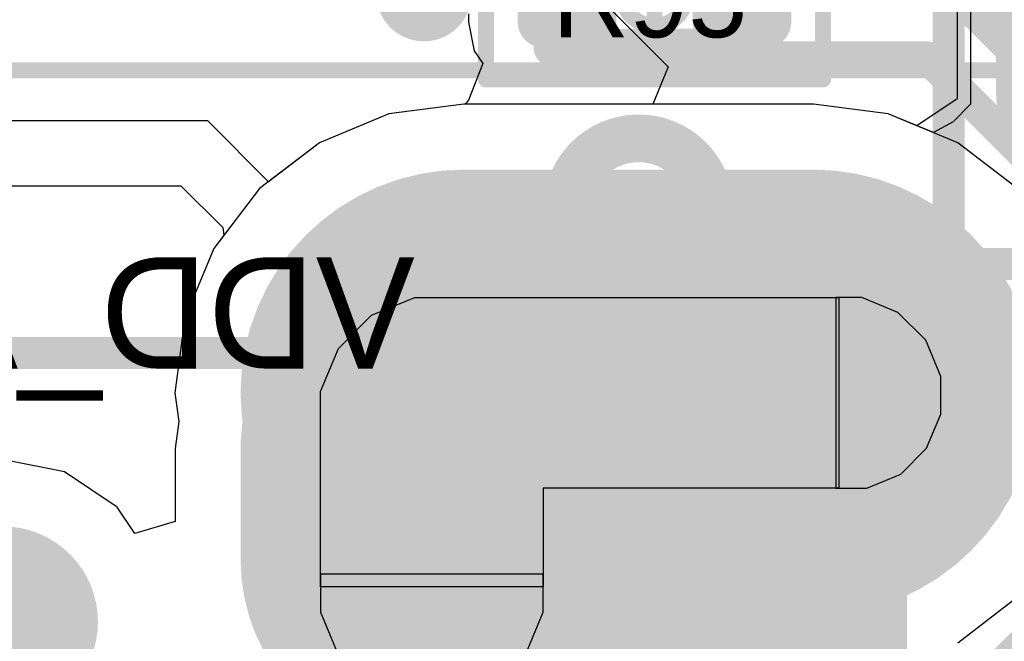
# Model space of a CAD drawing. Header units: millimetres. Extents: x -2 to 68, y -2 to 27.4.
# Tile 124 of 256: x 4.9 to 8, y 16.4 to 18.3. Entities that reach past the tile are written whole.
import ezdxf

# ---------------------------------------------------------------- set-up
doc = ezdxf.new("R2010")
doc.units = ezdxf.units.MM
for name, color, linetype in [('BottomLayer', 5, 'Continuous'), ('BottomSolder', 6, 'Continuous'), ('Mechanical13', 56, 'Continuous'), ('Mechanical15', 56, 'Continuous'), ('Mechanical2', 216, 'Continuous'), ('Mechanical42', 56, 'Continuous'), ('MidLayer1', 16, 'Continuous'), ('MidLayer2', 76, 'Continuous'), ('MidLayer3', 90, 'Continuous'), ('MidLayer4', 156, 'Continuous'), ('MidLayer5', 130, 'Continuous'), ('MidLayer6', 216, 'Continuous'), ('MidLayer7', 6, 'Continuous'), ('MidLayer8', 54, 'Continuous'), ('MultiLayer', 9, 'Continuous'), ('PadHoleLayer', 156, 'Continuous'), ('TopLayer', 1, 'Continuous'), ('TopPaste', 8, 'Continuous'), ('TopSolder', 216, 'Continuous')]:
    doc.layers.add(name, color=color, linetype=linetype)

# ---------------------------------------------------------------- blocks, each defined once
blk = doc.blocks.new('RES_0201_67')
at = {"layer": 'Mechanical13', "const_width": 0.12}
for points in [[(-0.32, 0.17), (0.32, 0.17)], [(-0.32, -0.17), (-0.32, 0.17)], [(0.32, -0.17), (0.32, 0.17)], [(-0.32, -0.17), (0.32, -0.17)]]:
    blk.add_lwpolyline(points, dxfattribs=at)
at = {"layer": 'Mechanical13', "const_width": 0.06}
for points in [[(-0.35, 0.17, 1), (-0.29, 0.17, 1)], [(-0.35, 0.17, 1), (-0.29, 0.17, 1)], [(0.29, 0.17, 1), (0.35, 0.17, 1)], [(0.29, 0.17, 1), (0.35, 0.17, 1)], [(-0.35, -0.17, 1), (-0.29, -0.17, 1)], [(-0.35, -0.17, 1), (-0.29, -0.17, 1)], [(0.29, -0.17, 1), (0.35, -0.17, 1)], [(0.29, -0.17, 1), (0.35, -0.17, 1)]]:
    blk.add_lwpolyline(points, format="xyb", close=True, dxfattribs=at)
at = {"layer": 'Mechanical15', "const_width": 0.05}
for points in [[(-0.53, 0.27), (0.53, 0.27)], [(-0.53, -0.27), (-0.53, 0.27)], [(0.53, -0.27), (0.53, 0.27)], [(0, -0.135), (0, 0.135)], [(-0.135, 0), (0.135, 0)], [(-0.53, -0.27), (0.53, -0.27)]]:
    blk.add_lwpolyline(points, dxfattribs=at)
at = {"layer": 'Mechanical15'}
for points, const_width in [([(-0.5425, 0.27, 1), (-0.5175, 0.27, 1)], 0.025), ([(-0.5425, 0.27, 1), (-0.5175, 0.27, 1)], 0.025), ([(0.5175, 0.27, 1), (0.5425, 0.27, 1)], 0.025), ([(0.5175, 0.27, 1), (0.5425, 0.27, 1)], 0.025), ([(-0.0125, 0.135, 1), (0.0125, 0.135, 1)], 0.025), ([(0.1013, 0, 1), (-0.1013, 0, 1)], 0.05), ([(-0.1475, 0, 1), (-0.1225, 0, 1)], 0.025), ([(-0.1138, 0, 1), (-0.0888, 0, 1)], 0.025), ([(0.0888, 0, 1), (0.1138, 0, 1)], 0.025), ([(0.1225, 0, 1), (0.1475, 0, 1)], 0.025), ([(-0.0125, -0.135, 1), (0.0125, -0.135, 1)], 0.025), ([(-0.5425, -0.27, 1), (-0.5175, -0.27, 1)], 0.025), ([(-0.5425, -0.27, 1), (-0.5175, -0.27, 1)], 0.025), ([(0.5175, -0.27, 1), (0.5425, -0.27, 1)], 0.025), ([(0.5175, -0.27, 1), (0.5425, -0.27, 1)], 0.025)]:
    blk.add_lwpolyline(points, format="xyb", close=True, dxfattribs=dict(at, const_width=const_width))
at = {"layer": 'TopLayer', "const_width": 0.0806}
for points in [[(-0.3897, 0.0894, 1), (-0.3091, 0.0894, 1)], [(-0.2409, 0.0894, 1), (-0.1603, 0.0894, 1)], [(0.1603, 0.0894, 1), (0.2409, 0.0894, 1)], [(0.3091, 0.0894, 1), (0.3897, 0.0894, 1)], [(-0.3897, -0.0894, 1), (-0.3091, -0.0894, 1)], [(-0.2409, -0.0894, 1), (-0.1603, -0.0894, 1)], [(0.1603, -0.0894, 1), (0.2409, -0.0894, 1)], [(0.3091, -0.0894, 1), (0.3897, -0.0894, 1)]]:
    blk.add_lwpolyline(points, format="xyb", close=True, dxfattribs=at)
at = {"layer": 'TopLayer'}
for points in [[(-0.2006, 0.17), (-0.3494, 0.17), (-0.2006, -0.17), (-0.3494, -0.17)], [(0.2006, -0.17), (0.3494, -0.17), (0.2006, 0.17), (0.3494, 0.17)], [(-0.12, 0.0894), (-0.43, 0.0894), (-0.12, -0.0894), (-0.43, -0.0894)], [(0.12, -0.0894), (0.43, -0.0894), (0.12, 0.0894), (0.43, 0.0894)]]:
    blk.add_solid(points, dxfattribs=at)
at = {"layer": 'TopPaste', "const_width": 0.0806}
for points in [[(-0.3897, 0.0894, 1), (-0.3091, 0.0894, 1)], [(-0.2409, 0.0894, 1), (-0.1603, 0.0894, 1)], [(0.1603, 0.0894, 1), (0.2409, 0.0894, 1)], [(0.3091, 0.0894, 1), (0.3897, 0.0894, 1)], [(-0.3897, -0.0894, 1), (-0.3091, -0.0894, 1)], [(-0.2409, -0.0894, 1), (-0.1603, -0.0894, 1)], [(0.1603, -0.0894, 1), (0.2409, -0.0894, 1)], [(0.3091, -0.0894, 1), (0.3897, -0.0894, 1)]]:
    blk.add_lwpolyline(points, format="xyb", close=True, dxfattribs=at)
at = {"layer": 'TopPaste'}
for points in [[(-0.2006, 0.17), (-0.3494, 0.17), (-0.2006, -0.17), (-0.3494, -0.17)], [(0.2006, -0.17), (0.3494, -0.17), (0.2006, 0.17), (0.3494, 0.17)], [(-0.12, 0.0894), (-0.43, 0.0894), (-0.12, -0.0894), (-0.43, -0.0894)], [(0.12, -0.0894), (0.43, -0.0894), (0.12, 0.0894), (0.43, 0.0894)]]:
    blk.add_solid(points, dxfattribs=at)
at = {"layer": 'TopSolder', "const_width": 0.0806}
for points in [[(-0.3897, 0.0894, 1), (-0.3091, 0.0894, 1)], [(-0.2409, 0.0894, 1), (-0.1603, 0.0894, 1)], [(0.1603, 0.0894, 1), (0.2409, 0.0894, 1)], [(0.3091, 0.0894, 1), (0.3897, 0.0894, 1)], [(-0.3897, -0.0894, 1), (-0.3091, -0.0894, 1)], [(-0.2409, -0.0894, 1), (-0.1603, -0.0894, 1)], [(0.1603, -0.0894, 1), (0.2409, -0.0894, 1)], [(0.3091, -0.0894, 1), (0.3897, -0.0894, 1)]]:
    blk.add_lwpolyline(points, format="xyb", close=True, dxfattribs=at)
at = {"layer": 'TopSolder'}
for points in [[(-0.2006, 0.17), (-0.3494, 0.17), (-0.2006, -0.17), (-0.3494, -0.17)], [(0.2006, -0.17), (0.3494, -0.17), (0.2006, 0.17), (0.3494, 0.17)], [(-0.12, 0.0894), (-0.43, 0.0894), (-0.12, -0.0894), (-0.43, -0.0894)], [(0.12, -0.0894), (0.43, -0.0894), (0.12, 0.0894), (0.43, 0.0894)]]:
    blk.add_solid(points, dxfattribs=at)
blk = doc.blocks.new('CX90B1_24P_142')
at = {"layer": 'BottomLayer'}
for points, const_width in [([(-4.32, 2.55), (-4.32, 1.45)], 1.2), ([(-4.145, 1.35), (-3.795, 1.35)], 1)]:
    blk.add_lwpolyline(points, dxfattribs=dict(at, const_width=const_width))
for points, const_width in [([(-4.62, 2.55, 1), (-4.02, 2.55, 1)], 0.6), ([(-4.62, 1.45, 1), (-4.02, 1.45, 1)], 0.6), ([(-4.395, 1.35, 1), (-3.895, 1.35, 1)], 0.5), ([(-4.045, 1.35, 1), (-3.545, 1.35, 1)], 0.5)]:
    blk.add_lwpolyline(points, format="xyb", close=True, dxfattribs=dict(at, const_width=const_width))
at = {"layer": 'BottomSolder'}
for points, const_width in [([(-4.32, 2.55), (-4.32, 1.45)], 1.4032), ([(-4.145, 1.35), (-3.795, 1.35)], 1.2032)]:
    blk.add_lwpolyline(points, dxfattribs=dict(at, const_width=const_width))
for points, const_width in [([(-4.6708, 2.55, 1), (-3.9692, 2.55, 1)], 0.7016), ([(-4.6708, 1.45, 1), (-3.9692, 1.45, 1)], 0.7016), ([(-4.4458, 1.35, 1), (-3.8442, 1.35, 1)], 0.6016), ([(-4.0958, 1.35, 1), (-3.4942, 1.35, 1)], 0.6016), ([(-3.6508, 0, 1), (-3.5492, 0, 1)], 0.1016)]:
    blk.add_lwpolyline(points, format="xyb", close=True, dxfattribs=dict(at, const_width=const_width))
at = {"layer": 'Mechanical13', "const_width": 0.1}
for points in [[(-4.445, -5.461), (-4.445, 2.794)], [(4.445, 2.794), (-4.445, 2.794)]]:
    blk.add_lwpolyline(points, dxfattribs=at)
at = {"layer": 'Mechanical13', "const_width": 0.05}
blk.add_lwpolyline([(-4.47, 2.794, 1), (-4.42, 2.794, 1)], format="xyb", close=True, dxfattribs=at)
blk.add_lwpolyline([(-4.47, 2.794, 1), (-4.42, 2.794, 1)], format="xyb", close=True, dxfattribs=at)
at = {"layer": 'Mechanical13'}
blk.add_solid([(-4.445, 1.524), (-3.175, 1.524), (-4.445, 2.794), (-3.175, 2.794)], dxfattribs=at)
at = {"layer": 'Mechanical15', "const_width": 0.05}
for points in [[(-5.334, 2.8), (-5.334, 3.556)], [(-5.334, -5.715), (-5.334, 2.8)]]:
    blk.add_lwpolyline(points, dxfattribs=at)
at = {"layer": 'Mechanical15', "const_width": 0.025}
blk.add_lwpolyline([(-5.3465, 2.8, 1), (-5.3215, 2.8, 1)], format="xyb", close=True, dxfattribs=at)
blk.add_lwpolyline([(-5.3465, 2.8, 1), (-5.3215, 2.8, 1)], format="xyb", close=True, dxfattribs=at)
at = {"layer": 'MidLayer1'}
for points, const_width in [([(-4.32, 2.55), (-4.32, 1.45)], 1.2), ([(-4.145, 1.35), (-3.795, 1.35)], 1)]:
    blk.add_lwpolyline(points, dxfattribs=dict(at, const_width=const_width))
for points, const_width in [([(-4.62, 2.55, 1), (-4.02, 2.55, 1)], 0.6), ([(-4.62, 1.45, 1), (-4.02, 1.45, 1)], 0.6), ([(-4.395, 1.35, 1), (-3.895, 1.35, 1)], 0.5), ([(-4.045, 1.35, 1), (-3.545, 1.35, 1)], 0.5)]:
    blk.add_lwpolyline(points, format="xyb", close=True, dxfattribs=dict(at, const_width=const_width))
at = {"layer": 'MidLayer2'}
for points, const_width in [([(-4.32, 2.55), (-4.32, 1.45)], 1.2), ([(-4.145, 1.35), (-3.795, 1.35)], 1)]:
    blk.add_lwpolyline(points, dxfattribs=dict(at, const_width=const_width))
for points, const_width in [([(-4.62, 2.55, 1), (-4.02, 2.55, 1)], 0.6), ([(-4.62, 1.45, 1), (-4.02, 1.45, 1)], 0.6), ([(-4.395, 1.35, 1), (-3.895, 1.35, 1)], 0.5), ([(-4.045, 1.35, 1), (-3.545, 1.35, 1)], 0.5)]:
    blk.add_lwpolyline(points, format="xyb", close=True, dxfattribs=dict(at, const_width=const_width))
at = {"layer": 'MidLayer3'}
for points, const_width in [([(-4.32, 2.55), (-4.32, 1.45)], 1.2), ([(-4.145, 1.35), (-3.795, 1.35)], 1)]:
    blk.add_lwpolyline(points, dxfattribs=dict(at, const_width=const_width))
for points, const_width in [([(-4.62, 2.55, 1), (-4.02, 2.55, 1)], 0.6), ([(-4.62, 1.45, 1), (-4.02, 1.45, 1)], 0.6), ([(-4.395, 1.35, 1), (-3.895, 1.35, 1)], 0.5), ([(-4.045, 1.35, 1), (-3.545, 1.35, 1)], 0.5)]:
    blk.add_lwpolyline(points, format="xyb", close=True, dxfattribs=dict(at, const_width=const_width))
at = {"layer": 'MidLayer4'}
for points, const_width in [([(-4.32, 2.55), (-4.32, 1.45)], 1.2), ([(-4.145, 1.35), (-3.795, 1.35)], 1)]:
    blk.add_lwpolyline(points, dxfattribs=dict(at, const_width=const_width))
for points, const_width in [([(-4.62, 2.55, 1), (-4.02, 2.55, 1)], 0.6), ([(-4.62, 1.45, 1), (-4.02, 1.45, 1)], 0.6), ([(-4.395, 1.35, 1), (-3.895, 1.35, 1)], 0.5), ([(-4.045, 1.35, 1), (-3.545, 1.35, 1)], 0.5)]:
    blk.add_lwpolyline(points, format="xyb", close=True, dxfattribs=dict(at, const_width=const_width))
at = {"layer": 'MidLayer5'}
for points, const_width in [([(-4.32, 2.55), (-4.32, 1.45)], 1.2), ([(-4.145, 1.35), (-3.795, 1.35)], 1)]:
    blk.add_lwpolyline(points, dxfattribs=dict(at, const_width=const_width))
for points, const_width in [([(-4.62, 2.55, 1), (-4.02, 2.55, 1)], 0.6), ([(-4.62, 1.45, 1), (-4.02, 1.45, 1)], 0.6), ([(-4.395, 1.35, 1), (-3.895, 1.35, 1)], 0.5), ([(-4.045, 1.35, 1), (-3.545, 1.35, 1)], 0.5)]:
    blk.add_lwpolyline(points, format="xyb", close=True, dxfattribs=dict(at, const_width=const_width))
at = {"layer": 'MidLayer6'}
for points, const_width in [([(-4.32, 2.55), (-4.32, 1.45)], 1.2), ([(-4.145, 1.35), (-3.795, 1.35)], 1)]:
    blk.add_lwpolyline(points, dxfattribs=dict(at, const_width=const_width))
for points, const_width in [([(-4.62, 2.55, 1), (-4.02, 2.55, 1)], 0.6), ([(-4.62, 1.45, 1), (-4.02, 1.45, 1)], 0.6), ([(-4.395, 1.35, 1), (-3.895, 1.35, 1)], 0.5), ([(-4.045, 1.35, 1), (-3.545, 1.35, 1)], 0.5)]:
    blk.add_lwpolyline(points, format="xyb", close=True, dxfattribs=dict(at, const_width=const_width))
at = {"layer": 'MidLayer7'}
for points, const_width in [([(-4.32, 2.55), (-4.32, 1.45)], 1.2), ([(-4.145, 1.35), (-3.795, 1.35)], 1)]:
    blk.add_lwpolyline(points, dxfattribs=dict(at, const_width=const_width))
for points, const_width in [([(-4.62, 2.55, 1), (-4.02, 2.55, 1)], 0.6), ([(-4.62, 1.45, 1), (-4.02, 1.45, 1)], 0.6), ([(-4.395, 1.35, 1), (-3.895, 1.35, 1)], 0.5), ([(-4.045, 1.35, 1), (-3.545, 1.35, 1)], 0.5)]:
    blk.add_lwpolyline(points, format="xyb", close=True, dxfattribs=dict(at, const_width=const_width))
at = {"layer": 'MidLayer8'}
for points, const_width in [([(-4.32, 2.55), (-4.32, 1.45)], 1.2), ([(-4.145, 1.35), (-3.795, 1.35)], 1)]:
    blk.add_lwpolyline(points, dxfattribs=dict(at, const_width=const_width))
for points, const_width in [([(-4.62, 2.55, 1), (-4.02, 2.55, 1)], 0.6), ([(-4.62, 1.45, 1), (-4.02, 1.45, 1)], 0.6), ([(-4.395, 1.35, 1), (-3.895, 1.35, 1)], 0.5), ([(-4.045, 1.35, 1), (-3.545, 1.35, 1)], 0.5)]:
    blk.add_lwpolyline(points, format="xyb", close=True, dxfattribs=dict(at, const_width=const_width))
at = {"layer": 'MultiLayer'}
for points, const_width in [([(-4.32, 2.55), (-4.32, 1.45)], 1.2), ([(-4.145, 1.35), (-3.795, 1.35)], 1)]:
    blk.add_lwpolyline(points, dxfattribs=dict(at, const_width=const_width))
for points, const_width in [([(-4.62, 2.55, 1), (-4.02, 2.55, 1)], 0.6), ([(-4.62, 1.45, 1), (-4.02, 1.45, 1)], 0.6), ([(-4.395, 1.35, 1), (-3.895, 1.35, 1)], 0.5), ([(-4.045, 1.35, 1), (-3.545, 1.35, 1)], 0.5)]:
    blk.add_lwpolyline(points, format="xyb", close=True, dxfattribs=dict(at, const_width=const_width))
at = {"layer": 'PadHoleLayer'}
for points, const_width in [([(-4.895, 2.225), (-3.745, 2.225, -1), (-3.745, 1.775), (-4.895, 1.775, -1)], 0.15), ([(-4.2325, 1.1625), (-4.2325, 1.5375, -1), (-3.7075, 1.5375), (-3.7075, 1.1625, -1)], 0.175), ([(-3.75, 0, 1), (-3.45, 0, 1)], 0.3)]:
    blk.add_lwpolyline(points, format="xyb", close=True, dxfattribs=dict(at, const_width=const_width))
at = {"layer": 'TopLayer'}
for points, const_width in [([(-4.32, 2.55), (-4.32, 1.45)], 1.2), ([(-4.145, 1.35), (-3.795, 1.35)], 1)]:
    blk.add_lwpolyline(points, dxfattribs=dict(at, const_width=const_width))
for points, const_width in [([(-4.62, 2.55, 1), (-4.02, 2.55, 1)], 0.6), ([(-4.62, 1.45, 1), (-4.02, 1.45, 1)], 0.6), ([(-4.395, 1.35, 1), (-3.895, 1.35, 1)], 0.5), ([(-4.045, 1.35, 1), (-3.545, 1.35, 1)], 0.5)]:
    blk.add_lwpolyline(points, format="xyb", close=True, dxfattribs=dict(at, const_width=const_width))
at = {"layer": 'TopPaste'}
for p, q in [((-4.3717, 2.95), (-4.4856, 2.9028)), ((-4.31, 2.95), (-4.3717, 2.95)), ((-4.2523, 2.95), (-4.31, 2.95)), ((-4.31, 2.95), (-4.31, 2.95)), ((-4.1457, 2.9058), (-4.2523, 2.95)), ((-4.4856, 2.9028), (-4.5728, 2.8156)), ((-4.0641, 2.8243), (-4.1457, 2.9058)), ((-4.02, 2.7177), (-4.0641, 2.8243)), ((-4.5728, 2.8156), (-4.62, 2.7017)), ((-4.62, 2.7017), (-4.62, 2.64)), ((-4.02, 2.66), (-4.02, 2.7177)), ((-4.62, 2.64), (-4.62, 2.64)), ((-4.62, 2.64), (-4.62, 2.62)), ((-4.02, 2.62), (-4.02, 2.66)), ((-4.62, 1.37), (-4.62, 2.63)), ((-4.62, 2.63), (-4.02, 2.63)), ((-4.62, 2.62), (-4.02, 2.62)), ((-4.02, 2.63), (-4.02, 1.7)), ((-4.02, 1.7), (-3.71, 1.7)), ((-3.75, 1.7), (-3.75, 1)), ((-3.7, 1.7), (-3.75, 1.7)), ((-3.71, 1.7), (-3.71, 1)), ((-3.6304, 1.7), (-3.7, 1.7)), ((-3.7, 1.7), (-3.7, 1.7)), ((-3.5017, 1.6467), (-3.6304, 1.7)), ((-4.62, 1.2964), (-4.62, 1.37)), ((-4.62, 1.37), (-4.62, 1.37)), ((-4.5637, 1.1604), (-4.62, 1.2964)), ((-4.4596, 1.0563), (-4.5637, 1.1604)), ((-4.3236, 1), (-4.4596, 1.0563)), ((-3.6304, 1), (-3.5017, 1.0533)), ((-4.25, 1), (-4.3236, 1)), ((-3.71, 1), (-4.25, 1)), ((-3.75, 1), (-3.7, 1)), ((-3.7, 1), (-3.6304, 1))]:
    blk.add_line(p, q, dxfattribs=at)
at = {"layer": 'TopSolder'}
for points, const_width in [([(-4.32, 2.55), (-4.32, 1.45)], 1.4032), ([(-4.145, 1.35), (-3.795, 1.35)], 1.2032)]:
    blk.add_lwpolyline(points, dxfattribs=dict(at, const_width=const_width))
for points, const_width in [([(-4.6708, 2.55, 1), (-3.9692, 2.55, 1)], 0.7016), ([(-4.6708, 1.45, 1), (-3.9692, 1.45, 1)], 0.7016), ([(-4.4458, 1.35, 1), (-3.8442, 1.35, 1)], 0.6016), ([(-4.0958, 1.35, 1), (-3.4942, 1.35, 1)], 0.6016), ([(-3.6508, 0, 1), (-3.5492, 0, 1)], 0.1016)]:
    blk.add_lwpolyline(points, format="xyb", close=True, dxfattribs=dict(at, const_width=const_width))
blk = doc.blocks.new('0805_144')
at = {"layer": 'Mechanical15', "const_width": 0.1}
for points in [[(1.75, -0.95), (1.75, 0.95)], [(1.75, -0.95), (-1.75, -0.95)]]:
    blk.add_lwpolyline(points, dxfattribs=at)
at = {"layer": 'Mechanical15', "const_width": 0.05}
blk.add_lwpolyline([(1.725, -0.95, 1), (1.775, -0.95, 1)], format="xyb", close=True, dxfattribs=at)
blk.add_lwpolyline([(1.725, -0.95, 1), (1.775, -0.95, 1)], format="xyb", close=True, dxfattribs=at)
at = {"layer": 'TopSolder', "const_width": 0.4016}
for points in [[(0.3992, -0.4, 1), (0.8008, -0.4, 1)], [(0.9992, -0.4, 1), (1.4008, -0.4, 1)]]:
    blk.add_lwpolyline(points, format="xyb", close=True, dxfattribs=at)
at = {"layer": 'TopSolder'}
blk.add_solid([(1.2, -0.8016), (1.2, 0.8016), (0.6, -0.8016), (0.6, 0.8016)], dxfattribs=at)

msp = doc.modelspace()

# ---------------------------------------------------------------- linework, layer by layer
at = {"layer": 'BottomLayer'}
for p, q in [((5.9402, 19.1735), (6.9435, 18.1701)), ((6.9435, 18.1701), (6.8949, 18.0528)), ((6.3, 18.0528), (6.0651, 18.0218)), ((6.8949, 18.0528), (6.3, 18.0528)), ((6.0651, 18.0218), (5.8461, 17.9311)), ((5.8461, 17.9311), (5.6581, 17.7869)), ((5.6581, 17.7869), (5.5139, 17.5989)), ((5.5139, 17.5989), (5.4232, 17.3799)), ((5.4232, 17.3799), (5.3922, 17.145)), ((5.3922, 17.145), (5.4042, 17.0542)), ((5.4042, 17.0542), (5.3931, 16.97)), ((5.3931, 16.97), (5.3931, 16.7408)), ((5.0451, 16.896), (4.85, 16.9348)), ((5.2105, 16.7855), (5.0451, 16.896)), ((5.2661, 16.7022), (5.2105, 16.7855)), ((5.3931, 16.7408), (5.2661, 16.7022)), ((7.8539, 16.3588), (8.0419, 16.5031))]:
    msp.add_line(p, q, dxfattribs=at)
at = {"layer": 'BottomLayer', "const_width": 0.1}
for points in [[(6.1204, 19.3537), (7.2741, 18.2)], [(7.8457, 18.4), (8.6172, 17.6285)], [(7.2741, 18.2), (7.7556, 18.2)], [(7.7556, 18.2), (8.5271, 17.4285)]]:
    msp.add_lwpolyline(points, dxfattribs=at)
at = {"layer": 'BottomLayer', "const_width": 0.05}
for points in [[(7.2491, 18.2, 1), (7.2991, 18.2, 1)], [(7.2491, 18.2, 1), (7.2991, 18.2, 1)], [(7.7306, 18.2, 1), (7.7806, 18.2, 1)], [(7.7306, 18.2, 1), (7.7806, 18.2, 1)]]:
    msp.add_lwpolyline(points, format="xyb", close=True, dxfattribs=at)
at = {"layer": 'MidLayer1'}
for p, q in [((6.3, 18.0528), (6.0651, 18.0218)), ((7.4, 18.0528), (6.3, 18.0528)), ((7.635, 18.0218), (7.4, 18.0528)), ((6.0651, 18.0218), (5.8461, 17.9311)), ((7.8539, 17.9311), (7.635, 18.0218)), ((5.8461, 17.9311), (5.6581, 17.7869)), ((8.0419, 17.7869), (7.8539, 17.9311)), ((5.6581, 17.7869), (5.5139, 17.5989)), ((5.5139, 17.5989), (5.4232, 17.3799)), ((5.4232, 17.3799), (5.3922, 17.145)), ((5.3922, 17.145), (5.4042, 17.0542)), ((5.4042, 17.0542), (5.3931, 16.97)), ((5.3931, 16.97), (5.3931, 16.7408)), ((5.0451, 16.896), (4.85, 16.9348)), ((5.2105, 16.7855), (5.0451, 16.896)), ((5.2661, 16.7022), (5.2105, 16.7855)), ((5.3931, 16.7408), (5.2661, 16.7022))]:
    msp.add_line(p, q, dxfattribs=at)
at = {"layer": 'MidLayer1', "const_width": 0.15}
msp.add_lwpolyline([(6.1, 18.4, 1), (6.25, 18.4, 1)], format="xyb", close=True, dxfattribs=at)
at = {"layer": 'MidLayer2'}
for p, q in [((7.894, 18.7537), (7.894, 18.052)), ((6.3, 18.0528), (6.0651, 18.0218)), ((7.4, 18.0528), (6.3, 18.0528)), ((7.635, 18.0218), (7.4, 18.0528)), ((7.894, 18.052), (7.839, 17.9968)), ((6.0651, 18.0218), (5.8461, 17.9311)), ((7.7773, 17.9629), (7.635, 18.0218)), ((7.839, 17.9968), (7.7773, 17.9629)), ((5.8461, 17.9311), (5.6581, 17.7869)), ((5.6581, 17.7869), (5.5139, 17.5989)), ((5.5139, 17.5989), (5.4232, 17.3799)), ((5.4232, 17.3799), (5.3922, 17.145)), ((5.3922, 17.145), (5.4042, 17.0542)), ((5.4042, 17.0542), (5.3931, 16.97)), ((5.3931, 16.97), (5.3931, 16.7408)), ((5.0451, 16.896), (4.85, 16.9348)), ((5.2105, 16.7855), (5.0451, 16.896)), ((5.2661, 16.7022), (5.2105, 16.7855)), ((5.3931, 16.7408), (5.2661, 16.7022)), ((7.8539, 16.3588), (8.0419, 16.5031))]:
    msp.add_line(p, q, dxfattribs=at)
at = {"layer": 'MidLayer2', "const_width": 0.12}
for points in [[(8.0571, 18.0271), (8.0571, 19.3721)], [(8.0571, 18.0271), (9.9159, 16.1684)]]:
    msp.add_lwpolyline(points, dxfattribs=at)
at = {"layer": 'MidLayer2', "const_width": 0.06}
msp.add_lwpolyline([(8.0271, 18.0271, 1), (8.0871, 18.0271, 1)], format="xyb", close=True, dxfattribs=at)
msp.add_lwpolyline([(8.0271, 18.0271, 1), (8.0871, 18.0271, 1)], format="xyb", close=True, dxfattribs=at)
at = {"layer": 'MidLayer3'}
for p, q in [((6.3, 18.0528), (6.0651, 18.0218)), ((7.4, 18.0528), (6.3, 18.0528)), ((7.635, 18.0218), (7.4, 18.0528)), ((6.0651, 18.0218), (5.8461, 17.9311)), ((7.8539, 17.9311), (7.635, 18.0218)), ((5.8461, 17.9311), (5.6581, 17.7869)), ((8.0419, 17.7869), (7.8539, 17.9311)), ((5.6581, 17.7869), (5.5139, 17.5989)), ((5.5139, 17.5989), (5.4232, 17.3799)), ((5.4232, 17.3799), (5.3922, 17.145)), ((5.3922, 17.145), (5.4042, 17.0542)), ((5.4042, 17.0542), (5.3931, 16.97)), ((5.3931, 16.97), (5.3931, 16.7408)), ((5.0451, 16.896), (4.85, 16.9348)), ((5.2105, 16.7855), (5.0451, 16.896)), ((5.2661, 16.7022), (5.2105, 16.7855)), ((5.3931, 16.7408), (5.2661, 16.7022)), ((7.8539, 16.3588), (8.0419, 16.5031))]:
    msp.add_line(p, q, dxfattribs=at)
at = {"layer": 'MidLayer4'}
for p, q in [((6.3, 18.0528), (6.0651, 18.0218)), ((7.4, 18.0528), (6.3, 18.0528)), ((7.635, 18.0218), (7.4, 18.0528)), ((6.0651, 18.0218), (5.8461, 17.9311)), ((7.8539, 17.9311), (7.635, 18.0218)), ((5.8461, 17.9311), (5.6581, 17.7869)), ((8.0419, 17.7869), (7.8539, 17.9311)), ((5.6581, 17.7869), (5.5139, 17.5989)), ((5.5139, 17.5989), (5.4232, 17.3799)), ((5.4232, 17.3799), (5.3922, 17.145)), ((5.3922, 17.145), (5.4042, 17.0542)), ((5.4042, 17.0542), (5.3931, 16.97)), ((5.3931, 16.97), (5.3931, 16.7408)), ((5.0451, 16.896), (4.85, 16.9348)), ((5.2105, 16.7855), (5.0451, 16.896)), ((5.2661, 16.7022), (5.2105, 16.7855)), ((5.3931, 16.7408), (5.2661, 16.7022)), ((7.8539, 16.3588), (8.0419, 16.5031))]:
    msp.add_line(p, q, dxfattribs=at)
at = {"layer": 'MidLayer5'}
for p, q in [((7.8522, 18.7258), (7.8522, 18.0693)), ((6.3, 18.0528), (6.0651, 18.0218)), ((7.4, 18.0528), (6.3, 18.0528)), ((7.635, 18.0218), (7.4, 18.0528)), ((7.8522, 18.0693), (7.7252, 17.9844)), ((6.0651, 18.0218), (5.8461, 17.9311)), ((7.7252, 17.9844), (7.635, 18.0218)), ((5.8461, 17.9311), (5.6581, 17.7869)), ((5.6581, 17.7869), (5.5139, 17.5989)), ((5.5139, 17.5989), (5.4232, 17.3799)), ((5.4232, 17.3799), (5.3922, 17.145)), ((5.3922, 17.145), (5.4042, 17.0542)), ((5.4042, 17.0542), (5.3931, 16.97)), ((5.3931, 16.97), (5.3931, 16.7408)), ((5.0451, 16.896), (4.85, 16.9348)), ((5.2105, 16.7855), (5.0451, 16.896)), ((5.2661, 16.7022), (5.2105, 16.7855)), ((5.3931, 16.7408), (5.2661, 16.7022)), ((7.8539, 16.3588), (8.0419, 16.5031))]:
    msp.add_line(p, q, dxfattribs=at)
at = {"layer": 'MidLayer6'}
for p, q in [((6.3, 18.0528), (6.0651, 18.0218)), ((7.4, 18.0528), (6.3, 18.0528)), ((7.635, 18.0218), (7.4, 18.0528)), ((6.0651, 18.0218), (5.8461, 17.9311)), ((7.8539, 17.9311), (7.635, 18.0218)), ((5.8461, 17.9311), (5.6581, 17.7869)), ((8.0419, 17.7869), (7.8539, 17.9311)), ((5.6581, 17.7869), (5.5139, 17.5989)), ((5.5139, 17.5989), (5.4232, 17.3799)), ((5.4232, 17.3799), (5.3922, 17.145)), ((5.3922, 17.145), (5.4042, 17.0542)), ((5.4042, 17.0542), (5.3931, 16.97)), ((5.3931, 16.97), (5.3931, 16.7408)), ((5.0451, 16.896), (4.85, 16.9348)), ((5.2105, 16.7855), (5.0451, 16.896)), ((5.2661, 16.7022), (5.2105, 16.7855)), ((5.3931, 16.7408), (5.2661, 16.7022)), ((7.8539, 16.3588), (8.0378, 16.5))]:
    msp.add_line(p, q, dxfattribs=at)
at = {"layer": 'MidLayer7'}
for p, q in [((6.3, 18.0528), (6.0651, 18.0218)), ((7.4, 18.0528), (6.3, 18.0528)), ((7.635, 18.0218), (7.4, 18.0528)), ((6.0651, 18.0218), (5.8461, 17.9311)), ((7.8539, 17.9311), (7.635, 18.0218)), ((5.495, 18), (2.8683, 18)), ((5.6864, 17.8086), (5.495, 18)), ((5.8461, 17.9311), (5.6864, 17.8086)), ((8.0419, 17.7869), (7.8539, 17.9311)), ((3.2914, 17.7961), (5.4105, 17.7961)), ((5.4105, 17.7961), (5.5422, 17.6644)), ((5.5422, 17.6644), (5.5461, 17.6409)), ((5.5461, 17.6409), (5.5139, 17.5989)), ((5.5139, 17.5989), (5.4232, 17.3799)), ((5.4232, 17.3799), (5.3922, 17.145)), ((5.3922, 17.145), (5.4042, 17.0542)), ((5.4042, 17.0542), (5.3931, 16.97)), ((5.3931, 16.97), (5.3931, 16.7408)), ((5.0451, 16.896), (4.85, 16.9348)), ((5.2105, 16.7855), (5.0451, 16.896)), ((5.2661, 16.7022), (5.2105, 16.7855)), ((5.3931, 16.7408), (5.2661, 16.7022)), ((7.8539, 16.3588), (8.0419, 16.5031))]:
    msp.add_line(p, q, dxfattribs=at)
at = {"layer": 'MidLayer8'}
for p, q in [((6.3, 18.0528), (6.0651, 18.0218)), ((7.4, 18.0528), (6.3, 18.0528)), ((7.635, 18.0218), (7.4, 18.0528)), ((6.0651, 18.0218), (5.8461, 17.9311)), ((7.8539, 17.9311), (7.635, 18.0218)), ((5.8461, 17.9311), (5.6581, 17.7869)), ((8.0419, 17.7869), (7.8539, 17.9311)), ((5.6581, 17.7869), (5.5139, 17.5989)), ((5.5139, 17.5989), (5.4232, 17.3799)), ((5.4232, 17.3799), (5.3922, 17.145)), ((5.3922, 17.145), (5.4042, 17.0542)), ((5.4042, 17.0542), (5.3931, 16.97)), ((5.3931, 16.97), (5.3931, 16.7408)), ((5.0451, 16.896), (4.85, 16.9348)), ((5.2105, 16.7855), (5.0451, 16.896)), ((5.2661, 16.7022), (5.2105, 16.7855)), ((5.3931, 16.7408), (5.2661, 16.7022)), ((7.8539, 16.3588), (8.0419, 16.5031))]:
    msp.add_line(p, q, dxfattribs=at)
at = {"layer": 'MultiLayer', "const_width": 0.15}
msp.add_lwpolyline([(6.1, 18.4, 1), (6.25, 18.4, 1)], format="xyb", close=True, dxfattribs=at)
at = {"layer": 'TopLayer'}
for p, q in [((6.3155, 18.3365), (6.3155, 18.3106)), ((6.3155, 18.3106), (6.3334, 18.2206)), ((6.3334, 18.2206), (6.3607, 18.1798)), ((6.3607, 18.1798), (6.3151, 18.065)), ((6.3, 18.0528), (6.0651, 18.0218)), ((6.3044, 18.0528), (6.3, 18.0528)), ((6.3151, 18.065), (6.3044, 18.0528)), ((6.0651, 18.0218), (5.8461, 17.9311)), ((5.8461, 17.9311), (5.6581, 17.7869)), ((5.6581, 17.7869), (5.5139, 17.5989)), ((5.5139, 17.5989), (5.4232, 17.3799)), ((5.4232, 17.3799), (5.3922, 17.145)), ((5.3922, 17.145), (5.4042, 17.0542)), ((5.4042, 17.0542), (5.3931, 16.97)), ((5.3931, 16.97), (5.3931, 16.7408)), ((5.0451, 16.896), (4.85, 16.9348)), ((5.2105, 16.7855), (5.0451, 16.896)), ((5.2661, 16.7022), (5.2105, 16.7855)), ((5.3931, 16.7408), (5.2661, 16.7022))]:
    msp.add_line(p, q, dxfattribs=at)
at = {"layer": 'TopLayer', "const_width": 0.15}
msp.add_lwpolyline([(6.1, 18.4, 1), (6.25, 18.4, 1)], format="xyb", close=True, dxfattribs=at)
at = {"layer": 'TopLayer', "const_width": 0.1}
msp.add_lwpolyline([(7.905, 16.2043), (8.1808, 16.48)], dxfattribs=at)

# ---------------------------------------------------------------- block references
at = {"rotation": 270}
for name, p in [('0805_144', (8.775, 19.3)), ('CX90B1_24P_142', (4.85, 12.825))]:
    msp.add_blockref(name, p, dxfattribs=at)
msp.add_blockref('RES_0201_67', (6.9, 18.4))

# ---------------------------------------------------------------- texts
at = {"layer": 'Mechanical2'}
msp.add_text('R95', height=0.25, dxfattribs=at).set_placement((6.5786, 18.2626))
at = {"layer": 'Mechanical42', "text_generation_flag": 2}
msp.add_text('VDD_ARM_0V9', height=0.349999, dxfattribs=at).set_placement((6.1468, 17.2212))

doc.saveas('drawing.dxf')
